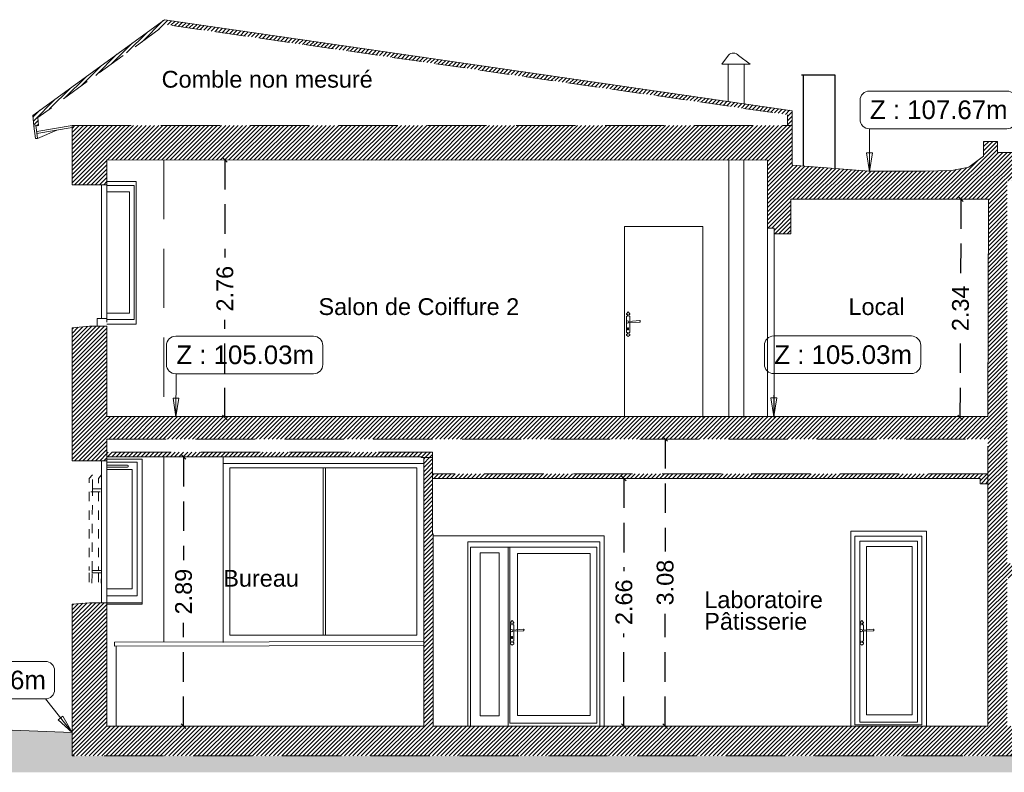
# Model space of a CAD drawing. Header units: metres. Extents: x 76.1 to 162.6, y 92.3 to 122.
# Tile 5 of 8: x 129.1 to 139.6, y 101.2 to 109.3. Entities that reach past the tile are written whole.
import ezdxf

# ---------------------------------------------------------------- set-up
doc = ezdxf.new("R2010")
doc.units = ezdxf.units.M
doc.header["$LTSCALE"] = 0.1
doc.header["$PDMODE"] = 3
doc.header["$PDSIZE"] = 0.2
for name, pattern in [('CACHE', [9.525, 6.35, -3.175]), ('CACHE2', [4.7625, 3.175, -1.5875]), ('Grille', [0.4, 0.2, -0.2])]:
    doc.linetypes.add(name, pattern=pattern)
doc.layers.get('0').update_dxf_attribs({"lineweight": 9})
doc.layers.get('Defpoints').update_dxf_attribs({"lineweight": 9})
for name, color, linetype, lineweight in [('0_Cotation', 142, 'CACHE2', 9), ('_Alti', 115, 'Continuous', 9), ('_Fenêtres', 39, 'Continuous', 9), ('_Mobilier', 251, 'Continuous', 9), ('_Portes', 39, 'Continuous', 9), ('_TN', 37, 'Continuous', 9), ('Bâti_Hachure', 254, 'Continuous', 9), ('Bâti_Texte', 166, 'Continuous', 9), ('En retrait', 253, 'Continuous', 9), ('Garde-corps', 251, 'Grille', 9), ('Mur', 7, 'Continuous', 9), ('Toiture', 251, 'Continuous', 9)]:
    doc.layers.add(name, color=color, linetype=linetype, lineweight=lineweight)
doc.layers.add('Réseau_Ventillation_clim_Symbole', color=143, linetype='Continuous')
doc.styles.add('ARIAL', font='arial.ttf')
doc.styles.get("Standard").update_dxf_attribs({"font": 'arial.ttf'})
doc.styles.add('StylusBt', font='stylu.ttf')
doc.dimstyles.new('COTE-AF', dxfattribs={"dimtxt": 0.18, "dimasz": 0.05, "dimexe": 0, "dimexo": 1, "dimgap": 0.1, "dimtad": 0, "dimzin": 0, "dimdsep": 46, "dimtxsty": 'ARIAL', "dimblk": 'OBLIQUE', "dimcen": 1, "dimse1": 1, "dimse2": 1, "dimaunit": 2, "dimadec": 0, "dimazin": 0, "dimtfac": 1, "dimtofl": 0, "dimtmove": 0, "dimatfit": 3, "dimfxl": 1, "dimtolj": 1, "dimtzin": 0, "dimarcsym": 0})

# ---------------------------------------------------------------- blocks, each defined once
blk = doc.blocks.new('_Oblique')
at = {"color": 0, "linetype": 'ByBlock', "lineweight": -2}
blk.add_line((-0.5, -0.5), (0.5, 0.5), dxfattribs=at)
blk = doc.blocks.new('*D18')
at = {"layer": '0_Cotation', "color": 0, "lineweight": -2, "transparency": 16777216}
for p, q in [((130.838, 104.609), (130.838, 103.501)), ((130.838, 101.722), (130.838, 102.83))]:
    blk.add_line(p, q, dxfattribs=at)
at = {"layer": 'Defpoints', "color": 0, "transparency": 16777216}
for p in [(130.764, 104.609, 0), (130.838, 101.722), (130.858, 101.722, 0)]:
    blk.add_point(p, dxfattribs=at)
at = {"layer": '0_Cotation', "color": 0, "lineweight": -2, "transparency": 16777216, "xscale": 0.05, "yscale": 0.05, "zscale": 0.05}
for p, rotation in [((130.838, 104.609), 90), ((130.838, 101.722), 270)]:
    blk.add_blockref('_Oblique', p, dxfattribs=dict(at, rotation=rotation))
at = {"layer": '0_Cotation', "color": 0, "transparency": 16777216, "insert": (130.838, 103.165), "char_height": 0.18, "attachment_point": 5, "rotation": 90, "style": 'ARIAL'}
blk.add_mtext('\\A1;2.89 ', dxfattribs=at)
blk = doc.blocks.new('*D19')
at = {"layer": '0_Cotation', "color": 0, "lineweight": -2, "transparency": 16777216}
for p, q in [((135.56, 104.38), (135.56, 103.386)), ((135.56, 101.722), (135.56, 102.716))]:
    blk.add_line(p, q, dxfattribs=at)
at = {"layer": 'Defpoints', "color": 0, "transparency": 16777216}
for p in [(135.47, 104.38, 0), (135.42, 101.722, 0), (135.56, 101.722)]:
    blk.add_point(p, dxfattribs=at)
at = {"layer": '0_Cotation', "color": 0, "lineweight": -2, "transparency": 16777216, "xscale": 0.05, "yscale": 0.05, "zscale": 0.05}
for p, rotation in [((135.56, 104.38), 90), ((135.56, 101.722), 270)]:
    blk.add_blockref('_Oblique', p, dxfattribs=dict(at, rotation=rotation))
at = {"layer": '0_Cotation', "color": 0, "transparency": 16777216, "insert": (135.56, 103.051), "char_height": 0.18, "attachment_point": 5, "rotation": 90, "style": 'ARIAL'}
blk.add_mtext('\\A1;2.66 ', dxfattribs=at)
blk = doc.blocks.new('*D20')
at = {"layer": '0_Cotation', "color": 0, "lineweight": -2, "transparency": 16777216}
for p, q in [((136.002, 104.802), (136.002, 103.596)), ((136.002, 101.722), (136.002, 102.928))]:
    blk.add_line(p, q, dxfattribs=at)
at = {"layer": 'Defpoints', "color": 0, "transparency": 16777216}
for p in [(135.972, 104.802, 0), (135.987, 101.722, 0), (136.002, 101.722)]:
    blk.add_point(p, dxfattribs=at)
at = {"layer": '0_Cotation', "color": 0, "lineweight": -2, "transparency": 16777216, "xscale": 0.05, "yscale": 0.05, "zscale": 0.05}
for p, rotation in [((136.002, 104.802), 90), ((136.002, 101.722), 270)]:
    blk.add_blockref('_Oblique', p, dxfattribs=dict(at, rotation=rotation))
at = {"layer": '0_Cotation', "color": 0, "transparency": 16777216, "insert": (136.002, 103.262), "char_height": 0.18, "attachment_point": 5, "rotation": 90, "style": 'ARIAL'}
blk.add_mtext('\\A1;3.08 ', dxfattribs=at)
blk = doc.blocks.new('*D14')
at = {"layer": '0_Cotation', "color": 0, "lineweight": -2, "transparency": 16777216}
for p, q in [((131.281, 107.796), (131.281, 106.75)), ((131.281, 105.033), (131.281, 106.079))]:
    blk.add_line(p, q, dxfattribs=at)
at = {"layer": 'Defpoints', "color": 0, "transparency": 16777216}
for p in [(130.624, 107.796, 0), (130.624, 105.033, 0), (131.281, 105.033)]:
    blk.add_point(p, dxfattribs=at)
at = {"layer": '0_Cotation', "color": 0, "lineweight": -2, "transparency": 16777216, "xscale": 0.05, "yscale": 0.05, "zscale": 0.05}
for p, rotation in [((131.281, 107.796), 90), ((131.281, 105.033), 270)]:
    blk.add_blockref('_Oblique', p, dxfattribs=dict(at, rotation=rotation))
at = {"layer": '0_Cotation', "color": 0, "transparency": 16777216, "insert": (131.281, 106.414), "char_height": 0.18, "attachment_point": 5, "rotation": 90, "style": 'ARIAL'}
blk.add_mtext('\\A1;2.76 ', dxfattribs=at)
blk = doc.blocks.new('*D15')
at = {"layer": '0_Cotation', "color": 0, "lineweight": -2, "transparency": 16777216}
for p, q in [((139.172, 107.374), (139.17, 106.539)), ((139.166, 105.034), (139.168, 105.869))]:
    blk.add_line(p, q, dxfattribs=at)
at = {"layer": 'Defpoints', "color": 0, "transparency": 16777216}
for p in [(139.469, 107.373, 0), (139.166, 105.034), (139.463, 105.033, 0)]:
    blk.add_point(p, dxfattribs=at)
at = {"layer": '0_Cotation', "color": 0, "lineweight": -2, "transparency": 16777216, "xscale": 0.05, "yscale": 0.05, "zscale": 0.05}
for p, rotation in [((139.172, 107.374), 89.86960841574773), ((139.166, 105.034), 269.8696084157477)]:
    blk.add_blockref('_Oblique', p, dxfattribs=dict(at, rotation=rotation))
at = {"layer": '0_Cotation', "color": 0, "transparency": 16777216, "insert": (139.169, 106.204), "char_height": 0.18, "attachment_point": 5, "rotation": 89.8696, "style": 'ARIAL'}
blk.add_mtext('\\A1;2.34 ', dxfattribs=at)

msp = doc.modelspace()

# ---------------------------------------------------------------- hatches: boundary and pattern name
at = {"layer": '_TN'}
h = msp.add_hatch(dxfattribs=at)
h.set_pattern_fill('G_GEOLOG_2', color=256, scale=0.5, angle=270)
h.set_pattern_definition([(270, (0, 0), (0.5, -0.5), [0.125, -0.375]), (270, (0.05, 0), (0.5, -0.5), [0.125, -0.375]), (0, (0.1, -0.3), (0.5, 0.5), [0.125, -0.375]), (0, (0.1, -0.35), (0.5, 0.5), [0.125, -0.375]), (315, (0.05, -0.375), (0.5, -1e-16), [0.125, -0.5821068]), (315, (0.015, -0.41), (0.5, -1e-16), [0.125, -0.5821068]), (45, (0.275, -0.25), (1e-16, 0.5), [0.125, -0.5821068]), (45, (0.31, -0.285), (1e-16, 0.5), [0.125, -0.5821068]), (296.56505, (0.275, -0.375), (2e-10, -0.5), [0.125, -0.993034]), (296.56505, (0.23, -0.395), (2e-10, -0.5), [0.125, -0.993034]), (296.56505, (0.475, -0.175), (2e-10, -0.5), [0.125, -0.993034]), (296.56505, (0.43, -0.195), (2e-10, -0.5), [0.125, -0.993034]), (333.43495, (0.125, -0.125), (0.5, -3e-11), [0.125, -0.993034]), (333.43495, (0.1, -0.17), (0.5, -3e-11), [0.125, -0.993034]), (333.43495, (0.3, -0.07), (0.5, -3e-11), [0.125, -0.993034]), (333.43495, (0.325, -0.025), (0.5, -3e-11), [0.125, -0.993034]), (26.56505, (0.345, -0.445), (0.5, 2e-10), [0.125, -0.993034]), (26.56505, (0.325, -0.4), (0.5, 2e-10), [0.125, -0.993034]), (63.43495, (0.125, -0.075), (3e-11, 0.5), [0.125, -0.993034]), (63.43495, (0.17, -0.095), (3e-11, 0.5), [0.125, -0.993034])])
h.paths.add_polyline_path([(155.294, 101.614), (154.434, 101.625), (154.434, 101.402), (129.642, 101.402), (129.642, 101.653), (128.072, 101.714), (127.656, 101.73), (127.55, 101.691), (126.591, 101.751), (126.591, 101.227), (155.294, 101.227)])
at = {"layer": 'Bâti_Hachure'}
h = msp.add_hatch(dxfattribs=at)
h.set_pattern_fill('ANSI31', color=256, scale=0.01)
h.paths.add_polyline_path([(130.632, 109.3), (129.22, 108.272), (129.233, 108.158), (129.283, 108.164), (129.273, 108.249), (130.645, 109.248), (137.312, 108.281), (137.312, 108.165), (137.362, 108.165), (137.362, 108.324)])
h = msp.add_hatch(dxfattribs=at)
h.set_pattern_fill('ANSI31', color=256, scale=0.01)
edge = h.paths.add_edge_path()
edge.add_line((139.669, 107.573), (145.604, 107.573))
edge.add_line((145.604, 107.573), (145.604, 107.004))
edge.add_line((145.604, 107.004), (145.916, 107.004))
edge.add_line((145.916, 107.004), (145.916, 107.478))
edge.add_line((145.916, 107.478), (146.327, 107.478))
edge.add_line((146.327, 107.478), (146.4, 107.478))
edge.add_line((146.4, 107.478), (146.4, 107.463))
edge.add_arc((146.419, 107.471), 0.0199, 201.9809, 383.8249)
edge.add_line((146.437, 107.479), (145.849, 108.88))
edge.add_line((145.849, 108.88), (145.753, 108.88))
edge.add_line((145.753, 108.88), (145.619, 108.792))
edge.add_line((145.619, 108.792), (145.619, 107.927))
edge.add_line((145.619, 107.927), (143.559, 107.877))
edge.add_line((143.559, 107.877), (142.657, 107.877))
edge.add_line((142.657, 107.877), (139.564, 107.877))
edge.add_line((139.564, 107.877), (139.564, 107.995))
edge.add_line((139.564, 107.995), (139.414, 107.995))
edge.add_line((139.414, 107.995), (139.414, 107.836))
edge.add_line((139.414, 107.836), (139.257, 107.717))
edge.add_line((139.257, 107.717), (139.076, 107.683))
edge.add_line((139.076, 107.683), (138.781, 107.674))
edge.add_line((138.781, 107.674), (138.19, 107.676))
edge.add_line((138.19, 107.676), (137.362, 107.74))
edge.add_line((137.362, 107.74), (137.362, 108.165))
edge.add_line((137.362, 108.165), (129.642, 108.165))
edge.add_line((129.642, 108.165), (129.642, 107.53))
edge.add_line((129.642, 107.53), (130.014, 107.53))
edge.add_line((130.014, 107.53), (130.014, 107.796))
edge.add_line((130.014, 107.796), (137.099, 107.793))
edge.add_line((137.099, 107.793), (137.099, 107.063))
edge.add_line((137.099, 107.063), (137.169, 107.063))
edge.add_line((137.169, 107.063), (137.169, 107.003))
edge.add_line((137.169, 107.003), (137.349, 107.003))
edge.add_line((137.349, 107.003), (137.349, 107.373))
edge.add_line((137.349, 107.373), (139.469, 107.373))
edge.add_line((139.469, 107.373), (139.463, 105.043))
edge.add_line((139.463, 105.043), (133.524, 105.043))
edge.add_line((133.524, 105.043), (130.014, 105.043))
edge.add_line((130.014, 105.043), (130.014, 106.011))
edge.add_line((130.014, 106.011), (129.828, 106.011))
edge.add_line((129.828, 106.011), (129.642, 105.994))
edge.add_line((129.642, 105.994), (129.642, 104.569))
edge.add_line((129.642, 104.569), (130.014, 104.569))
edge.add_line((130.014, 104.569), (130.014, 104.609))
edge.add_line((130.014, 104.609), (130.014, 104.802))
edge.add_line((130.014, 104.802), (139.463, 104.802))
edge.add_line((139.463, 104.802), (139.463, 104.322))
edge.add_line((139.463, 104.322), (139.463, 101.722))
edge.add_line((139.463, 101.722), (136.651, 101.722))
edge.add_line((136.651, 101.722), (136.655, 101.402))
edge.add_line((136.655, 101.402), (145.148, 101.402))
edge.add_line((145.148, 101.402), (145.241, 101.722))
edge.add_line((145.241, 101.722), (143.695, 101.722))
edge.add_line((143.695, 101.722), (143.695, 101.906))
edge.add_line((143.695, 101.906), (143.631, 101.906))
edge.add_line((143.631, 101.906), (143.62, 101.898))
edge.add_line((143.62, 101.898), (143.381, 101.898))
edge.add_line((143.381, 101.898), (143.381, 102.053))
edge.add_line((143.381, 102.053), (143.387, 102.059))
edge.add_line((143.387, 102.059), (143.387, 102.084))
edge.add_line((143.387, 102.084), (143.331, 102.084))
edge.add_line((143.331, 102.084), (143.314, 102.076))
edge.add_line((143.314, 102.076), (143.08, 102.076))
edge.add_line((143.08, 102.076), (143.08, 102.224))
edge.add_line((143.08, 102.224), (143.087, 102.229))
edge.add_line((143.087, 102.229), (143.087, 102.258))
edge.add_line((143.087, 102.258), (143.027, 102.258))
edge.add_line((143.027, 102.258), (143.018, 102.251))
edge.add_line((143.018, 102.251), (142.781, 102.251))
edge.add_line((142.781, 102.251), (142.781, 102.388))
edge.add_line((142.781, 102.388), (142.79, 102.394))
edge.add_line((142.79, 102.394), (142.79, 102.425))
edge.add_line((142.79, 102.425), (142.732, 102.425))
edge.add_line((142.732, 102.425), (142.721, 102.417))
edge.add_line((142.721, 102.417), (142.48, 102.417))
edge.add_line((142.48, 102.417), (142.48, 102.565))
edge.add_line((142.48, 102.565), (142.487, 102.57))
edge.add_line((142.487, 102.57), (142.487, 102.601))
edge.add_line((142.487, 102.601), (142.426, 102.601))
edge.add_line((142.426, 102.601), (142.417, 102.593))
edge.add_line((142.417, 102.593), (142.177, 102.593))
edge.add_line((142.177, 102.593), (142.177, 102.734))
edge.add_line((142.177, 102.734), (142.186, 102.742))
edge.add_line((142.186, 102.742), (142.186, 102.772))
edge.add_line((142.186, 102.772), (142.118, 102.772))
edge.add_line((142.118, 102.772), (142.113, 102.763))
edge.add_line((142.113, 102.763), (141.878, 102.763))
edge.add_line((141.878, 102.763), (141.878, 102.914))
edge.add_line((141.878, 102.914), (141.886, 102.923))
edge.add_line((141.886, 102.923), (141.886, 102.949))
edge.add_line((141.886, 102.949), (141.824, 102.949))
edge.add_line((141.824, 102.949), (141.813, 102.94))
edge.add_line((141.813, 102.94), (141.579, 102.94))
edge.add_line((141.579, 102.94), (141.579, 103.086))
edge.add_line((141.579, 103.086), (141.587, 103.094))
edge.add_line((141.587, 103.094), (141.587, 103.12))
edge.add_line((141.587, 103.12), (141.524, 103.12))
edge.add_line((141.524, 103.12), (141.513, 103.111))
edge.add_line((141.513, 103.111), (141.279, 103.111))
edge.add_line((141.279, 103.111), (141.279, 103.261))
edge.add_line((141.279, 103.261), (141.287, 103.269))
edge.add_line((141.287, 103.269), (141.287, 103.295))
edge.add_line((141.287, 103.295), (141.224, 103.295))
edge.add_line((141.224, 103.295), (141.214, 103.286))
edge.add_line((141.214, 103.286), (140.982, 103.286))
edge.add_line((140.982, 103.286), (140.982, 103.44))
edge.add_line((140.982, 103.44), (140.989, 103.448))
edge.add_line((140.989, 103.448), (140.989, 103.474))
edge.add_line((140.989, 103.474), (140.927, 103.474))
edge.add_line((140.927, 103.474), (140.918, 103.467))
edge.add_line((140.918, 103.467), (140.402, 103.467))
edge.add_line((140.402, 103.467), (140.431, 103.31))
edge.add_line((140.431, 103.31), (140.805, 103.31))
edge.add_line((140.805, 103.31), (142.337, 102.407))
edge.add_line((142.337, 102.407), (142.337, 101.722))
edge.add_line((142.337, 101.722), (139.669, 101.722))
edge.add_line((139.669, 101.722), (139.669, 103.31))
edge.add_line((139.669, 103.31), (140.431, 103.31))
edge.add_line((140.431, 103.31), (140.402, 103.467))
edge.add_line((140.402, 103.467), (139.669, 103.467))
edge.add_line((139.669, 103.467), (139.669, 107.573))
h = msp.add_hatch(dxfattribs=at)
h.set_pattern_fill('ANSI31', color=256, scale=0.01)
h.paths.add_polyline_path([(133.506, 104.659), (130.014, 104.659), (130.014, 104.609), (133.386, 104.609), (133.386, 104.603), (133.412, 104.603), (133.506, 104.603)])
h = msp.add_hatch(dxfattribs=at)
h.set_pattern_fill('ANSI31', color=256, scale=0.01)
h.paths.add_polyline_path([(136.651, 101.722), (133.512, 101.722), (133.512, 103.784), (133.506, 103.784), (133.506, 104.38), (133.506, 104.603), (133.412, 104.603), (133.412, 101.722), (131.379, 101.722), (131.243, 101.402), (136.655, 101.402)])
h = msp.add_hatch(dxfattribs=at)
h.set_pattern_fill('ANSI31', color=256, scale=0.01)
h.paths.add_polyline_path([(139.463, 104.43), (133.506, 104.43), (133.506, 104.38), (139.378, 104.38), (139.378, 104.322), (139.463, 104.322)])
h = msp.add_hatch(dxfattribs=at)
h.set_pattern_fill('ANSI31', color=256, scale=0.01)
h.paths.add_polyline_path([(131.379, 101.722), (130.014, 101.722), (130.014, 103.046), (129.828, 103.046), (129.642, 103.029), (129.642, 101.402), (131.243, 101.402)])

# ---------------------------------------------------------------- linework, layer by layer
at = {"layer": '_Alti', "color": 115, "lineweight": 9, "elevation": 0, "flags": 128}
for points in [[(138.091, 108.23, 0.414214), (138.191, 108.13), (139.667, 108.13, 0.414214), (139.767, 108.23), (139.767, 108.434, 0.414214), (139.667, 108.534), (138.191, 108.534, 0.414214), (138.091, 108.434)], [(130.654, 105.601, 0.414214), (130.754, 105.501), (132.23, 105.501, 0.414214), (132.33, 105.601), (132.33, 105.805, 0.414214), (132.23, 105.905), (130.754, 105.905, 0.414214), (130.654, 105.805)], [(137.066, 105.603, 0.414214), (137.166, 105.503), (138.642, 105.503, 0.414214), (138.742, 105.603), (138.742, 105.807, 0.414214), (138.642, 105.907), (137.166, 105.907, 0.414214), (137.066, 105.807)], [(127.779, 102.113, 0.414214), (127.879, 102.013), (129.355, 102.013, 0.414214), (129.455, 102.113), (129.455, 102.317, 0.414214), (129.355, 102.417), (127.879, 102.417, 0.414214), (127.779, 102.317)]]:
    msp.add_lwpolyline(points, format="xyb", close=True, dxfattribs=at)
at = {"layer": '_Alti', "color": 115, "lineweight": 9, "flags": 128}
msp.add_lwpolyline([(138.194, 108.13), (138.191, 107.67), (138.19, 107.676)], dxfattribs=at)
msp.add_lwpolyline([(138.224, 107.87), (138.191, 107.67), (138.161, 107.87)], close=True, dxfattribs=at)
at = {"layer": '_Alti', "color": 115, "lineweight": 9, "elevation": 0, "flags": 128}
for points in [[(130.757, 105.501), (130.754, 105.041), (130.753, 105.047)], [(137.169, 105.503), (137.166, 105.043), (137.165, 105.049)], [(129.355, 102.013), (129.642, 101.653), (129.638, 101.658)]]:
    msp.add_lwpolyline(points, dxfattribs=at)
for points in [[(130.787, 105.241), (130.754, 105.041), (130.724, 105.241)], [(137.199, 105.243), (137.166, 105.043), (137.136, 105.243)], [(129.542, 101.83), (129.642, 101.653), (129.493, 101.79)]]:
    msp.add_lwpolyline(points, close=True, dxfattribs=at)
at = {"layer": '_Fenêtres', "elevation": 0, "flags": 128}
for points in [[(129.959, 107.53), (129.959, 106.094)], [(130.014, 107.53), (130.014, 106.054)], [(129.959, 104.569), (129.959, 103.046)], [(130.014, 104.569), (130.014, 103.046)]]:
    msp.add_lwpolyline(points, dxfattribs=at)
at = {"layer": '_Fenêtres', "flags": 128}
msp.add_lwpolyline([(130.014, 106.094), (129.911, 106.094), (129.911, 106.011)], dxfattribs=at)
at = {"layer": '_Mobilier', "elevation": 0, "flags": 128}
for points in [[(133.412, 102.63), (130.095, 102.622)], [(130.095, 102.622), (130.095, 102.578)], [(133.412, 102.586), (130.095, 102.578)], [(130.115, 102.578), (130.115, 101.722)]]:
    msp.add_lwpolyline(points, dxfattribs=at)
at = {"layer": '_Portes'}
for p, q in [((137.099, 107.063, 0), (137.099, 105.033, 0)), ((137.169, 107.003, 0), (137.169, 105.033, 0))]:
    msp.add_line(p, q, dxfattribs=at)
at = {"layer": '_TN', "elevation": 0, "flags": 128}
msp.add_lwpolyline([(129.642, 101.653), (128.072, 101.714), (127.656, 101.73), (127.55, 101.691), (126.591, 101.751)], dxfattribs=at)
at = {"layer": 'En retrait'}
for p, q in [((136.684, 107.796, 0), (136.684, 105.033, 0)), ((136.844, 107.796, 0), (136.844, 105.033, 0))]:
    msp.add_line(p, q, dxfattribs=at)
at = {"layer": 'En retrait', "flags": 128}
msp.add_lwpolyline([(136.912, 108.822), (136.609, 108.822), (136.68, 108.918, -0.458916), (136.789, 108.916), (136.912, 108.822)], format="xyb", dxfattribs=at)
for points in [[(136.678, 108.424), (136.678, 108.708), (136.678, 108.822)], [(136.85, 108.399), (136.85, 108.708), (136.85, 108.822)]]:
    msp.add_lwpolyline(points, dxfattribs=at)
at = {"layer": 'En retrait', "linetype": 'CACHE', "elevation": 0, "flags": 128}
msp.add_lwpolyline([(130.624, 107.796), (130.624, 105.033)], dxfattribs=at)
at = {"layer": 'En retrait', "elevation": 0, "flags": 128}
for points in [[(130.329, 107.563), (130.014, 107.563), (130.329, 107.563), (130.329, 106.033), (130.014, 106.033), (130.329, 106.033), (130.014, 106.033)], [(130.014, 107.523), (130.309, 107.523), (130.309, 106.083), (130.014, 106.083)], [(130.014, 107.453), (130.259, 107.453), (130.259, 106.153), (130.014, 106.153)], [(135.564, 105.033), (135.564, 107.083), (136.404, 107.083), (136.404, 105.033)], [(135.622, 106.137), (135.622, 106.145), (135.604, 106.167), (135.587, 106.145), (135.587, 106.137)], [(135.596, 106.137), (135.587, 106.137)], [(135.587, 106.121), (135.587, 105.943)], [(135.587, 106.121), (135.596, 106.121)], [(135.596, 106.137), (135.596, 106.121)], [(135.622, 106.137), (135.613, 106.137)], [(135.613, 106.137), (135.613, 106.121)], [(135.622, 106.121), (135.613, 106.121)], [(135.622, 106.064), (135.622, 106.121)], [(135.61, 106.052), (135.61, 106.052)], [(135.622, 105.943), (135.622, 106.052)], [(135.596, 105.943), (135.587, 105.943)], [(135.587, 105.928), (135.587, 105.916), (135.604, 105.9), (135.622, 105.916), (135.622, 105.928)], [(135.596, 105.928), (135.587, 105.928)], [(135.596, 105.943), (135.596, 105.928)], [(135.622, 105.943), (135.613, 105.943)], [(135.613, 105.943), (135.613, 105.928)], [(135.622, 105.928), (135.613, 105.928)], [(130.392, 104.585), (130.014, 104.585)], [(130.34, 104.555), (130.014, 104.555)], [(130.34, 104.555), (130.34, 103.12)], [(130.392, 104.585), (130.392, 103.029)], [(130.624, 104.609), (130.624, 102.623)], [(131.263, 104.613), (131.263, 102.618)], [(133.412, 104.539), (131.263, 104.539)], [(130.237, 104.522), (130.014, 104.522)], [(130.237, 104.501), (130.014, 104.501)], [(130.285, 104.475), (130.014, 104.475)], [(130.285, 104.475), (130.285, 103.194)], [(131.335, 104.493), (131.335, 102.698)], [(133.338, 104.493), (131.335, 104.493)], [(132.336, 104.493), (132.336, 102.698)], [(132.361, 104.493), (132.361, 102.698)], [(133.338, 104.493), (133.338, 102.698)], [(137.992, 103.812), (137.992, 101.722)], [(137.992, 103.812), (138.804, 103.812)], [(138.804, 103.812), (138.804, 101.722)], [(133.512, 103.765), (135.347, 103.765)], [(133.887, 103.7), (135.302, 103.7)], [(133.887, 103.7), (133.887, 101.722)], [(135.302, 103.7), (135.302, 101.722)], [(135.347, 103.765), (135.347, 101.722)], [(138.035, 103.761), (138.035, 101.735)], [(138.035, 103.761), (138.755, 103.761)], [(138.09, 103.706), (138.09, 101.764)], [(138.09, 103.706), (138.709, 103.706)], [(138.709, 103.706), (138.709, 101.764)], [(138.755, 103.761), (138.755, 101.735)], [(133.913, 103.643), (135.27, 103.643)], [(133.913, 103.643), (133.913, 101.722)], [(134.016, 103.58), (134.016, 101.831)], [(134.016, 103.58), (134.223, 103.58)], [(134.223, 103.58), (134.223, 101.831)], [(134.319, 103.643), (134.319, 101.722)], [(135.27, 103.643), (135.27, 101.755)], [(138.159, 103.649), (138.159, 101.843)], [(138.159, 103.649), (138.649, 103.649)], [(138.649, 103.649), (138.649, 101.843)], [(130.014, 103.194), (130.285, 103.194)], [(130.014, 103.12), (130.34, 103.12)], [(130.014, 103.046), (130.392, 103.046)], [(130.014, 103.029), (130.392, 103.029)], [(134.377, 102.826), (134.377, 102.834), (134.36, 102.856), (134.342, 102.834), (134.342, 102.826)], [(138.128, 102.826), (138.128, 102.834), (138.11, 102.856), (138.093, 102.834), (138.093, 102.826)], [(134.351, 102.826), (134.342, 102.826)], [(134.342, 102.81), (134.342, 102.632)], [(134.342, 102.81), (134.351, 102.81)], [(134.351, 102.826), (134.351, 102.81)], [(134.365, 102.741), (134.365, 102.741)], [(134.377, 102.826), (134.368, 102.826)], [(134.368, 102.826), (134.368, 102.81)], [(134.377, 102.81), (134.368, 102.81)], [(134.377, 102.754), (134.377, 102.81)], [(134.377, 102.632), (134.377, 102.741)], [(138.102, 102.826), (138.093, 102.826)], [(138.093, 102.81), (138.093, 102.632)], [(138.093, 102.81), (138.102, 102.81)], [(138.102, 102.826), (138.102, 102.81)], [(138.116, 102.741), (138.116, 102.741)], [(138.128, 102.826), (138.119, 102.826)], [(138.119, 102.826), (138.119, 102.81)], [(138.128, 102.81), (138.119, 102.81)], [(138.128, 102.754), (138.128, 102.81)], [(138.128, 102.632), (138.128, 102.741)], [(133.338, 102.698), (131.335, 102.698)], [(134.351, 102.632), (134.342, 102.632)], [(134.351, 102.632), (134.351, 102.618)], [(134.377, 102.632), (134.368, 102.632)], [(134.368, 102.632), (134.368, 102.618)], [(138.102, 102.632), (138.093, 102.632)], [(138.102, 102.632), (138.102, 102.618)], [(138.128, 102.632), (138.119, 102.632)], [(138.119, 102.632), (138.119, 102.618)], [(134.342, 102.618), (134.342, 102.605), (134.36, 102.589), (134.377, 102.605), (134.377, 102.618)], [(134.351, 102.618), (134.342, 102.618)], [(134.377, 102.618), (134.368, 102.618)], [(138.093, 102.618), (138.093, 102.605), (138.11, 102.589), (138.128, 102.605), (138.128, 102.618)], [(138.102, 102.618), (138.093, 102.618)], [(138.128, 102.618), (138.119, 102.618)], [(134.016, 101.831), (134.223, 101.831)], [(138.159, 101.843), (138.649, 101.843)], [(138.035, 101.735), (138.755, 101.735)], [(138.09, 101.764), (138.709, 101.764)]]:
    msp.add_lwpolyline(points, dxfattribs=at)
for points in [[(135.61, 106.052), (135.729, 106.056, 0.554146), (135.729, 106.073), (135.611, 106.063)], [(130.237, 104.522, -0.694022), (130.237, 104.501)], [(134.366, 102.741), (134.484, 102.745, 0.554146), (134.484, 102.762), (134.366, 102.753)], [(138.116, 102.741), (138.234, 102.745, 0.554146), (138.234, 102.762), (138.116, 102.753)]]:
    msp.add_lwpolyline(points, format="xyb", dxfattribs=at)
for points in [[(135.61, 105.996), (135.598, 105.996), (135.598, 105.974), (135.61, 105.974)], [(134.366, 102.685), (134.353, 102.685), (134.353, 102.663), (134.366, 102.663)]]:
    msp.add_lwpolyline(points, close=True, dxfattribs=at)
at = {"layer": 'En retrait', "extrusion": (1.7313e-08, 0, 1), "elevation": -2.129, "flags": 128}
for points in [[(134.336, 103.643), (134.336, 101.755)], [(134.417, 103.574), (134.417, 101.835)], [(135.196, 103.574), (134.417, 103.574)], [(135.196, 103.574), (135.196, 101.835)], [(135.196, 101.835), (134.417, 101.835)], [(135.27, 101.755), (134.336, 101.755)]]:
    msp.add_lwpolyline(points, dxfattribs=at)
at = {"layer": 'En retrait'}
for centre in [(135.6, 106.058, 0), (134.355, 102.747, 0), (138.106, 102.747, 0)]:
    msp.add_circle(centre, 0.012, dxfattribs=at)
at = {"layer": 'Garde-corps', "elevation": 0, "flags": 128}
for points in [[(129.861, 104.418), (129.861, 104.418), (129.824, 104.378), (129.824, 104.266)], [(129.86, 104.266), (129.861, 104.418)], [(129.959, 104.416), (129.924, 104.378), (129.924, 104.266)], [(129.959, 104.266), (129.817, 104.266), (129.817, 104.235), (129.959, 104.235)], [(129.824, 104.235), (129.824, 103.393)], [(129.856, 103.393), (129.86, 104.235)], [(129.86, 104.266), (129.86, 104.235)], [(129.924, 104.235), (129.924, 103.393)], [(129.956, 103.393), (129.959, 104.051)], [(129.959, 103.393), (129.819, 103.393), (129.819, 103.368), (129.959, 103.368)], [(129.824, 103.368), (129.824, 103.259), (129.855, 103.217), (129.856, 103.368)], [(129.856, 103.393), (129.856, 103.368)], [(129.924, 103.368), (129.924, 103.259), (129.955, 103.217), (129.956, 103.368)]]:
    msp.add_lwpolyline(points, dxfattribs=at)
at = {"layer": 'Mur', "elevation": 0, "flags": 128}
for points in [[(129.642, 108.165), (129.642, 107.53), (130.014, 107.53), (130.014, 107.796), (137.099, 107.793), (137.099, 107.063), (137.169, 107.063), (137.169, 107.003), (137.349, 107.003), (137.349, 107.373), (139.469, 107.373), (139.463, 105.043), (133.524, 105.043), (130.014, 105.043), (130.014, 106.011), (129.828, 106.011), (129.642, 105.994), (129.642, 104.569), (130.014, 104.569)], [(130.014, 104.609), (130.014, 101.722)], [(133.386, 104.609), (130.014, 104.609)], [(133.386, 104.609), (133.386, 104.603)], [(133.412, 104.603), (133.386, 104.603)], [(133.412, 104.603), (133.412, 101.722)], [(133.412, 104.603), (133.506, 104.603), (133.506, 104.38)], [(139.378, 104.38), (133.506, 104.38), (133.506, 103.784)], [(139.378, 104.38), (139.378, 104.322)], [(139.378, 104.322), (139.463, 104.322)], [(139.463, 104.322), (139.463, 101.722)], [(133.512, 103.784), (133.506, 103.784)], [(133.512, 103.784), (133.512, 101.722)], [(129.828, 103.046), (129.642, 103.029)], [(129.642, 103.029), (129.642, 101.402)], [(129.828, 103.046), (130.014, 103.046)], [(130.014, 101.722), (133.412, 101.722)], [(133.512, 101.722), (139.463, 101.722)]]:
    msp.add_lwpolyline(points, dxfattribs=at)
at = {"layer": 'Mur', "linetype": 'CACHE', "elevation": 0, "flags": 128}
for points in [[(129.642, 108.165), (137.362, 108.165)], [(130.014, 104.802), (139.463, 104.802), (139.463, 104.322)], [(130.014, 104.802), (130.014, 104.609)], [(133.506, 104.603), (133.506, 104.659), (130.014, 104.659)], [(139.463, 104.43), (133.506, 104.43)], [(154.434, 101.402), (154.434, 101.402), (129.642, 101.402)]]:
    msp.add_lwpolyline(points, dxfattribs=at)
at = {"layer": 'Mur', "flags": 128}
msp.add_lwpolyline([(137.362, 108.165), (137.362, 107.74), (138.19, 107.676), (138.781, 107.674), (139.076, 107.683), (139.257, 107.717), (139.414, 107.836), (139.414, 107.995), (139.564, 107.995), (139.564, 107.877), (142.657, 107.877), (143.559, 107.877), (145.619, 107.927)], dxfattribs=at)
at = {"layer": 'Réseau_Ventillation_clim_Symbole', "ltscale": 0.3, "elevation": 0, "flags": 128}
msp.add_lwpolyline([(137.462, 108.708), (137.82, 108.708)], dxfattribs=at)
at = {"layer": 'Réseau_Ventillation_clim_Symbole', "ltscale": 0.3, "flags": 128}
for points in [[(137.483, 108.708), (137.483, 107.731)], [(137.82, 108.708), (137.82, 107.705)]]:
    msp.add_lwpolyline(points, dxfattribs=at)
at = {"layer": 'Toiture', "elevation": 0, "flags": 128}
for points in [[(129.233, 108.158), (129.22, 108.272), (130.632, 109.3), (137.362, 108.324), (137.362, 108.165)], [(129.233, 108.158), (129.25, 108.024)], [(129.254, 108.173), (129.272, 108.027)], [(129.642, 108.165), (129.263, 108.101)], [(129.642, 108.143), (129.265, 108.079)], [(129.25, 108.024), (129.272, 108.027)], [(129.272, 108.027), (129.479, 108.115)]]:
    msp.add_lwpolyline(points, dxfattribs=at)
at = {"layer": 'Toiture', "linetype": 'CACHE2', "elevation": 0, "flags": 128}
msp.add_lwpolyline([(129.233, 108.158), (129.283, 108.164), (129.273, 108.249), (130.645, 109.248), (137.312, 108.281), (137.312, 108.165)], dxfattribs=at)

# ---------------------------------------------------------------- texts
at = {"layer": '_Alti', "color": 115, "char_height": 0.2, "width": 1.54726, "attachment_point": 1, "style": 'StylusBt'}
for s, insert in [('{\\fArial|b0|i0|c0|p34;\\W0.99;Z : 107.67m}', (138.197, 108.434, 0.01)), ('{\\fArial|b0|i0|c0|p34;\\W0.99;Z : 105.03m}', (130.76, 105.805, 0.01)), ('{\\fArial|b0|i0|c0|p34;\\W0.99;Z : 105.03m}', (137.172, 105.807, 0.01)), ('{\\fArial|b0|i0|c0|p34;\\W0.99;Z : 101.66m}', (127.885, 102.317, 0.01))]:
    msp.add_mtext(s, dxfattribs=dict(at, insert=insert))
at = {"layer": 'Bâti_Texte'}
for s, p in [('Comble non mesuré', (130.602, 108.571, 0)), ('Bureau', (131.263, 103.218, 0)), ('Laboratoire', (136.421, 102.988, 0)), ('Pâtisserie', (136.421, 102.756, 0))]:
    msp.add_text(s, height=0.18, dxfattribs=at).set_placement(p)
at = {"layer": 'Bâti_Texte', "char_height": 0.18, "attachment_point": 1}
for s, insert, width in [('Salon de Coiffure 2', (132.284, 106.312, 0), 2.2541), ('Local', (137.967, 106.312, 0), 0.87585)]:
    msp.add_mtext(s, dxfattribs=dict(at, insert=insert, width=width))

# ---------------------------------------------------------------- dimensions: what is measured, and where the dimension line sits
at = {"layer": '0_Cotation'}
for p1, p2, distance, picture, middle in [((130.624, 107.796, 0), (130.624, 105.033, 0), 0.658, '*D14', (131.281, 106.414)), ((139.469, 107.373, 0), (139.463, 105.033, 0), -0.297, '*D15', (139.169, 106.204))]:
    dim = msp.add_aligned_dim(p1=p1, p2=p2, distance=distance, dimstyle='COTE-AF', override={"dimpost": ' '}, dxfattribs=at)
    dim.commit()
    dim.dimension.update_dxf_attribs({"geometry": picture, "text_midpoint": middle})
for base, p1, p2, picture, middle in [((136.002, 101.722), (135.972, 104.802, 0), (135.987, 101.722, 0), '*D20', (136.002, 103.262)), ((130.838, 101.722), (130.764, 104.609, 0), (130.858, 101.722, 0), '*D18', (130.838, 103.165)), ((135.56, 101.722), (135.47, 104.38, 0), (135.42, 101.722, 0), '*D19', (135.56, 103.051))]:
    dim = msp.add_linear_dim(base=base, p1=p1, p2=p2, angle=90, dimstyle='COTE-AF', override={"dimpost": ' '}, dxfattribs=at)
    dim.commit()
    dim.dimension.update_dxf_attribs({"geometry": picture, "text_midpoint": middle})

doc.saveas('drawing.dxf')
